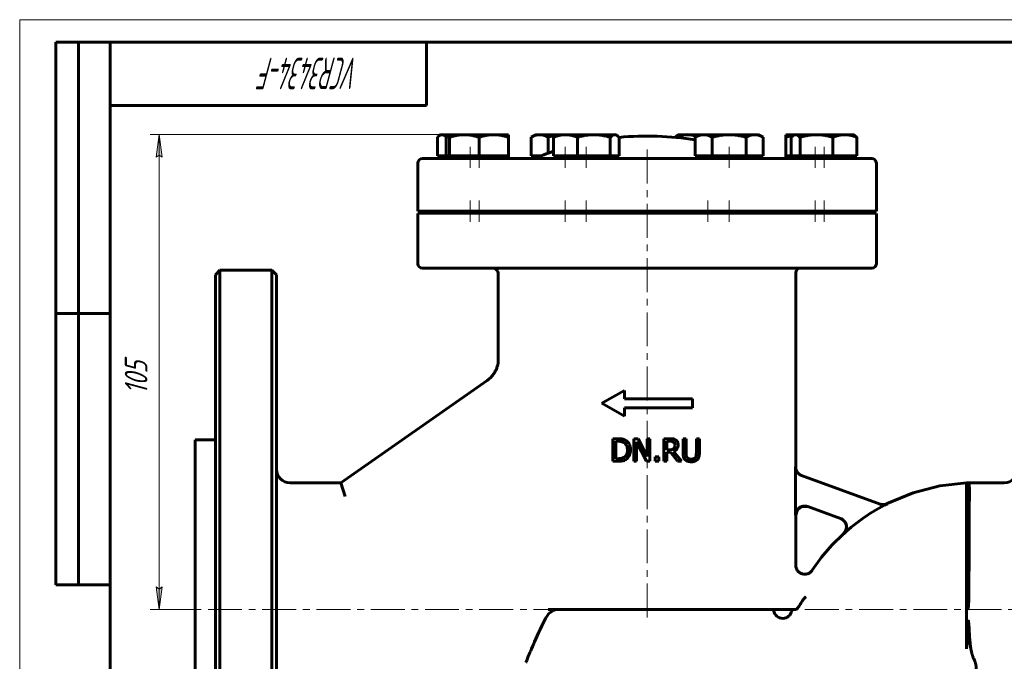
# Model space of a CAD drawing. Header units: millimetres. Extents: x 0 to 420, y 0 to 297.
# Tile 2 of 3: x 0 to 218, y 155 to 297. Entities that reach past the tile are written whole.
import ezdxf

# ---------------------------------------------------------------- set-up
doc = ezdxf.new("R2010")
doc.units = ezdxf.units.MM
for name, pattern in [('K5LT_AXLED', [12, 7.5, -1.5, 1.5, -1.5]), ('K5LT_BASIC', [0]), ('K5LT_THIN', [0])]:
    doc.linetypes.add(name, pattern=pattern)
doc.layers.add('Системный слой', color=7, linetype='Continuous')
doc.layers.add('Системный слой (1)', color=7, linetype='Continuous', true_color=0x6c6c6c)
doc.styles.add('KDIMTEXTSTYLE', font='GOST_AU.SHX', dxfattribs={"width": 0.96, "oblique": 15, "height": 5})
doc.styles.add('KTEXTSTYLE', font='GOST_AU.SHX', dxfattribs={"width": 0.56, "height": 5})
doc.dimstyles.new('KDIMSTYLE (1.00)', dxfattribs={"dimtxt": 5, "dimasz": 1, "dimexe": 2, "dimexo": 0, "dimgap": 1, "dimtad": 1, "dimtxsty": 'KDIMTEXTSTYLE', "dimsah": 1, "dimcen": 0, "dimdle": 1, "dimadec": 0, "dimazin": 0, "dimtfac": 0.667, "dimtmove": 0, "dimatfit": 3, "dimfxl": 1, "dimtvp": 1, "dimtolj": 1, "dimtzin": 0, "dimarcsym": 0})

# ---------------------------------------------------------------- blocks, each defined once
blk = doc.blocks.new('U17')
at = {"layer": 'Системный слой (1)', "color": 143, "linetype": 'K5LT_BASIC', "lineweight": 60, "true_color": 0x33acca}
for p, q in [((172.03, 188.6), (171.64, 187.41)), ((173.07, 189.32), (172.03, 188.6)), ((174.32, 189.29), (173.07, 189.32))]:
    blk.add_line(p, q, dxfattribs=at)
blk = doc.blocks.new('U18')
at = {"layer": 'Системный слой (1)', "color": 143, "linetype": 'K5LT_BASIC', "lineweight": 60, "true_color": 0x33acca}
for p, q in [((203.52, 193.87), (197.61, 192.36)), ((209.39, 194.53), (203.52, 193.87)), ((197.61, 192.36), (191.85, 189.97)), ((182.2, 183.31), (179.66, 180.79)), ((179.66, 180.79), (177.36, 178.09)), ((177.36, 178.09), (175.31, 175.24)), ((170.74, 166.12), (170.66, 165.9)), ((170.82, 166.34), (170.74, 166.12)), ((170.9, 166.57), (170.82, 166.34))]:
    blk.add_line(p, q, dxfattribs=at)
blk = doc.blocks.new('U19')
at = {"layer": 'Системный слой (1)', "color": 143, "linetype": 'K5LT_BASIC', "lineweight": 60, "true_color": 0x33acca}
for q in [(169.09, 166.57), (171.69, 166.57)]:
    blk.add_line((171.69, 166.57), q, dxfattribs=at)
blk = doc.blocks.new('U21')
at = {"layer": 'Системный слой (1)', "color": 143, "linetype": 'K5LT_BASIC', "lineweight": 60, "true_color": 0x33acca}
for p, q in [((171.64, 198.05), (171.64, 241.02)), ((171.64, 176.34), (171.64, 187.41))]:
    blk.add_line(p, q, dxfattribs=at)
blk = doc.blocks.new('U22')
at = {"layer": 'Системный слой (1)', "color": 143, "linetype": 'K5LT_BASIC', "lineweight": 60, "true_color": 0x33acca}
for p, q in [((104.8, 242.02), (104.8, 242.02)), ((104.8, 242.02), (104.8, 242.02)), ((104.8, 242.02), (104.8, 242.02)), ((104.8, 242.02), (104.8, 242.02)), ((104.8, 242.02), (104.8, 242.02)), ((104.8, 242.02), (104.8, 242.02)), ((104.8, 242.02), (104.81, 242.02)), ((104.81, 242.02), (104.82, 242.01)), ((104.82, 242.01), (104.83, 242.01)), ((104.83, 242.01), (104.87, 242.01)), ((104.87, 242.01), (104.94, 242)), ((104.94, 242), (105.08, 241.97)), ((105.08, 241.97), (105.34, 241.85)), ((105.34, 241.85), (105.69, 241.47)), ((105.69, 241.47), (105.8, 241.02))]:
    blk.add_line(p, q, dxfattribs=at)
blk = doc.blocks.new('U23')
at = {"layer": 'Системный слой (1)', "color": 143, "linetype": 'K5LT_BASIC', "lineweight": 60, "true_color": 0x33acca}
for p, q in [((88.08, 254.17), (167.21, 254.17)), ((167.21, 254.17), (189.47, 254.17))]:
    blk.add_line(p, q, dxfattribs=at)
blk = doc.blocks.new('U24')
at = {"layer": 'Системный слой (1)', "color": 143, "linetype": 'K5LT_BASIC', "lineweight": 60, "true_color": 0x33acca}
for start, end in [(80.5732, 95.4825), (108.579, 112.6199), (67.3801, 67.7123)]:
    blk.add_arc((138.78, 206.27), 65, start, end, dxfattribs=at)
blk = doc.blocks.new('U25')
at = {"layer": 'Системный слой (1)', "color": 143, "linetype": 'K5LT_BASIC', "lineweight": 60, "true_color": 0x33acca}
for p, q in [((94.59, 271.06), (94.34, 270.98)), ((94.84, 271.13), (94.59, 271.06)), ((95.09, 271.19), (94.84, 271.13))]:
    blk.add_line(p, q, dxfattribs=at)
blk = doc.blocks.new('U26')
at = {"layer": 'Системный слой (1)', "color": 143, "linetype": 'K5LT_BASIC', "lineweight": 60, "true_color": 0x33acca}
for p, q in [((96.41, 254.27), (97.36, 254.27)), ((97.36, 254.27), (98.36, 254.27))]:
    blk.add_line(p, q, dxfattribs=at)
blk = doc.blocks.new('U27')
at = {"layer": 'Системный слой (1)', "color": 143, "linetype": 'K5LT_BASIC', "lineweight": 60, "true_color": 0x33acca}
for p, q in [((170.84, 271.17), (170.66, 270.98)), ((171.01, 271.32), (170.84, 271.17)), ((171.18, 271.43), (171.01, 271.32)), ((171.33, 271.51), (171.18, 271.43)), ((171.48, 271.55), (171.33, 271.51)), ((171.63, 271.57), (171.48, 271.55))]:
    blk.add_line(p, q, dxfattribs=at)
blk = doc.blocks.new('U28')
at = {"layer": 'Системный слой (1)', "color": 143, "linetype": 'K5LT_BASIC', "lineweight": 60, "true_color": 0x33acca}
for p, q in [((122.08, 254.27), (127.6, 254.27)), ((127.6, 254.27), (128.55, 254.27))]:
    blk.add_line(p, q, dxfattribs=at)
blk = doc.blocks.new('U29')
at = {"layer": 'Системный слой (1)', "color": 143, "linetype": 'K5LT_BASIC', "lineweight": 60, "true_color": 0x33acca}
for p, q in [((117.43, 271.14), (116.87, 270.98)), ((117.97, 271.26), (117.43, 271.14)), ((118.48, 271.37), (117.97, 271.26))]:
    blk.add_line(p, q, dxfattribs=at)
blk = doc.blocks.new('U30')
at = {"layer": 'Системный слой (1)', "color": 143, "linetype": 'K5LT_BASIC', "lineweight": 60, "true_color": 0x33acca}
for p, q in [((92.58, 271.17), (92.4, 270.98)), ((92.75, 271.32), (92.58, 271.17)), ((92.92, 271.43), (92.75, 271.32)), ((93.07, 271.51), (92.92, 271.43)), ((93.22, 271.55), (93.07, 271.51)), ((93.37, 271.57), (93.22, 271.55))]:
    blk.add_line(p, q, dxfattribs=at)
blk = doc.blocks.new('U31')
at = {"layer": 'Системный слой (1)', "color": 143, "linetype": 'K5LT_BASIC', "lineweight": 60, "true_color": 0x33acca}
for p, q in [((148.33, 271.52), (147.64, 271.57)), ((149.03, 271.4), (148.33, 271.52)), ((149.77, 271.18), (149.03, 271.4))]:
    blk.add_line(p, q, dxfattribs=at)
blk = doc.blocks.new('U32')
at = {"layer": 'Системный слой (1)', "color": 143, "linetype": 'K5LT_BASIC', "lineweight": 60, "true_color": 0x33acca}
for p, q in [((131.75, 271.55), (131.6, 271.57)), ((131.89, 271.51), (131.75, 271.55)), ((132.05, 271.43), (131.89, 271.51)), ((132.21, 271.32), (132.05, 271.43)), ((132.39, 271.17), (132.21, 271.32)), ((132.57, 270.98), (132.39, 271.17))]:
    blk.add_line(p, q, dxfattribs=at)
blk = doc.blocks.new('U33')
at = {"layer": 'Системный слой (1)', "color": 143, "linetype": 'K5LT_BASIC', "lineweight": 60, "true_color": 0x33acca}
for p, q in [((56.78, 166.57), (56.78, 240.57)), ((56.78, 92.57), (56.78, 166.57))]:
    blk.add_line(p, q, dxfattribs=at)
blk = doc.blocks.new('U34')
at = {"layer": 'Системный слой (1)', "color": 143, "linetype": 'K5LT_BASIC', "lineweight": 60, "true_color": 0x33acca}
for p, q in [((170.06, 271.17), (169.46, 270.98)), ((170.62, 271.31), (170.06, 271.17)), ((171.17, 271.43), (170.62, 271.31))]:
    blk.add_line(p, q, dxfattribs=at)
blk = doc.blocks.new('U35')
at = {"layer": 'Системный слой (1)', "color": 143, "linetype": 'K5LT_BASIC', "lineweight": 60, "true_color": 0x33acca}
for p, q in [((98.36, 254.27), (101.59, 254.27)), ((101.59, 254.27), (104.82, 254.27))]:
    blk.add_line(p, q, dxfattribs=at)
blk = doc.blocks.new('D9')
at = {"layer": 'Системный слой (1)'}
for points in [[(31.5, 266.57), (30.84, 271.57), (30.18, 266.57), (30.84, 267.07)], [(30.84, 166.57), (31.5, 171.57), (30.84, 171.07), (30.18, 171.57)]]:
    blk.add_hatch(color=7, dxfattribs=at).paths.add_polyline_path(points)
at = {"layer": 'Системный слой (1)', "color": 7, "linetype": 'K5LT_THIN', "lineweight": 18, "true_color": 0xffffff}
for p, q in [((101.59, 271.57), (28.84, 271.57)), ((30.18, 266.57), (30.84, 271.57)), ((30.84, 271.57), (31.5, 266.57)), ((30.84, 267.07), (30.18, 266.57)), ((31.5, 266.57), (30.84, 267.07)), ((30.84, 166.57), (30.18, 171.57)), ((30.18, 171.57), (30.84, 171.07)), ((30.84, 171.07), (31.5, 171.57)), ((31.5, 171.57), (30.84, 166.57)), ((38.78, 166.57), (28.84, 166.57))]:
    blk.add_line(p, q, dxfattribs=at)
blk.add_wipeout([(29.84, 214.12), (22.46, 214.12), (22.46, 223.61), (29.84, 223.61)]).dxf.layer = 'Системный слой (1)'
blk.add_line((30.84, 166.57), (30.84, 271.57), dxfattribs=at)
at = {"layer": 'Системный слой (1)', "color": 7, "insert": (23.25, 214.12), "char_height": 5, "attachment_point": 1, "rotation": 90, "style": 'KTEXTSTYLE'}
blk.add_mtext('\\H5.0;\\W1.000;\\Q15;\\Q15;\\W0.960;105', dxfattribs=at)
blk = doc.blocks.new('KDIMARROW_01')
at = {"layer": 'Системный слой'}
blk.add_hatch(color=0, dxfattribs=at).paths.add_polyline_path([(-5, -0.66), (0, 0), (-5, 0.66), (-4.5, 0)])
at = {"layer": 'Системный слой', "color": 0, "linetype": 'K5LT_THIN', "lineweight": 18}
for p, q in [((-4.5, 0), (-5, 0.66)), ((-5, 0.66), (0, 0)), ((0, 0), (-5, -0.66)), ((-5, -0.66), (-4.5, 0))]:
    blk.add_line(p, q, dxfattribs=at)
at = {"layer": 'Системный слой (1)', "color": 0, "linetype": 'K5LT_THIN', "lineweight": 18}
blk.add_line((324.55, 166.57), (323.55, 166.57), dxfattribs=at)
blk = doc.blocks.new('U37')
at = {"color": 7, "linetype": 'K5LT_THIN', "lineweight": 18, "true_color": 0xffffff}
for p, q in [((0, 0), (0, 297)), ((0, 297), (420, 297))]:
    blk.add_line(p, q, dxfattribs=at)
at = {"color": 143, "linetype": 'K5LT_BASIC', "lineweight": 60, "true_color": 0x33acca}
for p, q in [((8, 172), (8, 292)), ((20, 292), (8, 292)), ((13, 172), (13, 292)), ((20, 5), (20, 292)), ((20, 292), (415, 292)), ((90, 292), (90, 278)), ((90, 278), (20, 278)), ((20, 232), (8, 232)), ((20, 172), (8, 172))]:
    blk.add_line(p, q, dxfattribs=at)
at = {"color": 7, "insert": (75.17, 281.64), "char_height": 7, "attachment_point": 1, "rotation": 180, "style": 'KTEXTSTYLE'}
blk.add_mtext('\\H5.0;\\W1.000;\\Q15;\\Q15;\\W0.560;\\H7.00;VCR3434-F', dxfattribs=at)

msp = doc.modelspace()

# ---------------------------------------------------------------- linework, layer by layer
at = {"layer": 'Системный слой (1)', "color": 143, "linetype": 'K5LT_BASIC', "lineweight": 60, "true_color": 0x33acca}
for p, q in [((92.397, 266.865), (92.397, 270.985)), ((93.147, 271.565), (92.917, 271.433)), ((93.147, 271.565), (93.368, 271.565)), ((93.368, 271.565), (95.09, 271.565)), ((94.339, 266.865), (94.339, 270.985)), ((95.09, 270.985), (95.09, 271.565)), ((95.09, 271.565), (98.34, 271.565)), ((95.09, 266.865), (95.09, 270.985)), ((98.34, 271.565), (104.84, 271.565)), ((101.59, 266.865), (101.59, 270.985)), ((104.84, 271.565), (108.09, 271.565)), ((108.09, 271.565), (108.09, 270.985)), ((108.09, 266.865), (108.09, 270.985)), ((114.125, 271.565), (113.12, 270.985)), ((113.12, 266.865), (113.12, 270.985)), ((114.125, 271.565), (114.996, 271.565)), ((114.996, 271.565), (118.817, 271.565)), ((116.872, 267.463), (116.872, 270.985)), ((118.067, 266.865), (118.067, 270.985)), ((118.817, 271.565), (118.588, 271.433)), ((118.817, 271.565), (120.721, 271.565)), ((120.721, 271.565), (126.999, 271.565)), ((123.374, 266.865), (123.374, 270.985)), ((126.999, 271.565), (131.596, 271.565)), ((130.624, 266.865), (130.624, 270.985)), ((131.596, 271.565), (131.817, 271.565)), ((131.817, 271.565), (132.046, 271.433)), ((132.567, 266.865), (132.567, 270.985)), ((144.987, 270.968), (144.987, 270.985)), ((145.737, 271.565), (145.508, 271.433)), ((145.737, 271.565), (147.641, 271.565)), ((147.641, 271.565), (150.429, 271.565)), ((150.429, 271.565), (149.423, 270.985)), ((149.423, 266.865), (149.423, 270.985)), ((150.429, 271.565), (151.3, 271.565)), ((151.3, 271.565), (156.929, 271.565)), ((153.176, 266.865), (153.176, 270.985)), ((156.929, 271.565), (162.558, 271.565)), ((160.682, 266.865), (160.682, 270.985)), ((162.558, 271.565), (163.429, 271.565)), ((163.429, 271.565), (164.434, 270.985)), ((164.434, 266.865), (164.434, 270.985)), ((169.464, 271.565), (171.407, 271.565)), ((169.464, 270.985), (169.464, 271.565)), ((169.464, 266.865), (169.464, 270.985)), ((170.658, 266.865), (170.658, 270.985)), ((171.407, 271.565), (171.178, 271.433)), ((171.407, 271.565), (171.629, 271.565)), ((171.629, 271.565), (176.225, 271.565)), ((172.6, 266.865), (172.6, 270.985)), ((176.225, 271.565), (182.504, 271.565)), ((179.85, 266.865), (179.85, 270.985)), ((182.504, 271.565), (184.407, 271.565)), ((184.407, 271.565), (184.637, 271.433)), ((185.157, 266.865), (185.157, 270.985)), ((188.473, 266.265), (89.081, 266.265)), ((93.368, 266.865), (92.397, 266.865)), ((93.147, 266.865), (93.147, 266.265)), ((94.339, 266.865), (93.368, 266.865)), ((95.09, 266.865), (94.339, 266.865)), ((98.34, 266.865), (95.09, 266.865)), ((95.09, 266.865), (95.09, 266.265)), ((101.59, 266.865), (98.34, 266.865)), ((104.84, 266.865), (101.59, 266.865)), ((108.09, 266.865), (104.84, 266.865)), ((108.09, 266.865), (108.09, 266.265)), ((114.996, 266.865), (113.12, 266.865)), ((114.125, 266.865), (114.125, 266.409)), ((115.269, 266.865), (114.996, 266.865)), ((120.721, 266.865), (118.067, 266.865)), ((118.817, 266.865), (118.817, 266.265)), ((123.374, 266.865), (120.721, 266.865)), ((126.999, 266.865), (123.374, 266.865)), ((130.624, 266.865), (126.999, 266.865)), ((131.596, 266.865), (130.624, 266.865)), ((132.567, 266.865), (131.596, 266.865)), ((131.817, 266.865), (131.817, 266.265)), ((151.3, 266.865), (149.423, 266.865)), ((150.429, 266.865), (150.429, 266.265)), ((153.176, 266.865), (151.3, 266.865)), ((156.929, 266.865), (153.176, 266.865)), ((160.682, 266.865), (156.929, 266.865)), ((162.558, 266.865), (160.682, 266.865)), ((164.434, 266.865), (162.558, 266.865)), ((163.429, 266.865), (163.429, 266.265)), ((170.658, 266.865), (169.464, 266.865)), ((169.464, 266.865), (169.464, 266.265)), ((171.629, 266.865), (170.658, 266.865)), ((171.407, 266.865), (171.407, 266.265)), ((172.6, 266.865), (171.629, 266.865)), ((176.225, 266.865), (172.6, 266.865)), ((179.85, 266.865), (176.225, 266.865)), ((182.504, 266.865), (179.85, 266.865)), ((185.157, 266.865), (182.504, 266.865)), ((184.407, 266.865), (184.407, 266.265)), ((88.081, 254.665), (88.081, 265.265)), ((189.473, 254.665), (189.473, 265.265)), ((88.081, 254.665), (189.473, 254.665)), ((88.081, 243.015), (88.081, 254.165)), ((96.413, 254.265), (96.013, 254.665)), ((98.357, 254.265), (97.957, 254.665)), ((104.823, 254.265), (105.223, 254.665)), ((117.392, 254.265), (116.992, 254.665)), ((117.392, 254.265), (122.084, 254.265)), ((122.084, 254.265), (121.684, 254.665)), ((128.55, 254.265), (128.95, 254.665)), ((131.277, 254.165), (131.277, 254.665)), ((146.277, 254.165), (146.277, 254.665)), ((149.004, 254.265), (148.604, 254.665)), ((149.004, 254.265), (153.696, 254.265)), ((153.696, 254.265), (153.296, 254.665)), ((153.696, 254.265), (160.162, 254.265)), ((160.162, 254.265), (160.562, 254.665)), ((172.731, 254.265), (172.331, 254.665)), ((172.731, 254.265), (174.674, 254.265)), ((174.674, 254.265), (174.274, 254.665)), ((174.674, 254.265), (181.141, 254.265)), ((181.141, 254.265), (181.541, 254.665)), ((189.473, 243.015), (189.473, 254.165)), ((89.081, 242.015), (188.473, 242.015)), ((44.277, 241.565), (43.277, 240.565)), ((43.277, 92.565), (43.277, 240.565)), ((55.777, 241.565), (44.277, 241.565)), ((44.277, 91.565), (44.277, 241.565)), ((56.777, 240.565), (55.777, 241.565)), ((55.777, 241.565), (55.777, 166.565)), ((105.798, 241.015), (105.798, 221.015)), ((105.775, 220.799), (105.775, 220.799)), ((71.06, 194.565), (103.363, 217.184)), ((103.364, 217.183), (103.364, 217.183)), ((128.777, 212.141), (133.777, 214.976)), ((133.777, 213.141), (133.777, 214.976)), ((128.777, 212.141), (133.777, 209.306)), ((133.777, 213.141), (148.777, 213.141)), ((148.777, 211.141), (148.777, 213.141)), ((133.777, 209.306), (133.777, 211.141)), ((133.777, 211.141), (148.777, 211.141)), ((43.277, 204.065), (38.777, 204.065)), ((38.777, 204.065), (38.777, 129.065)), ((131.168, 204.324), (131.168, 199.324)), ((132.307, 204.324), (131.168, 204.324)), ((131.833, 203.748), (132.339, 203.748)), ((131.833, 199.899), (131.833, 203.748)), ((136.776, 204.324), (135.832, 204.324)), ((135.832, 204.324), (135.832, 199.324)), ((136.452, 199.324), (136.452, 203.635)), ((136.452, 203.635), (138.664, 199.324)), ((138.79, 200.365), (136.776, 204.324)), ((139.41, 204.324), (138.79, 204.324)), ((138.79, 204.324), (138.79, 200.365)), ((139.41, 199.324), (139.41, 204.324)), ((143.794, 204.324), (142.506, 204.324)), ((142.506, 204.324), (142.506, 199.324)), ((143.17, 201.868), (143.17, 203.748)), ((143.17, 203.748), (143.831, 203.748)), ((147.376, 204.324), (146.711, 204.324)), ((146.711, 204.324), (146.711, 201.204)), ((147.376, 201.204), (147.376, 204.324)), ((149.665, 204.324), (149.665, 201.188)), ((150.33, 204.324), (149.665, 204.324)), ((150.33, 201.204), (150.33, 204.324)), ((143.754, 201.868), (143.17, 201.868)), ((143.17, 199.324), (143.17, 201.313)), ((143.17, 201.313), (143.932, 201.313)), ((143.932, 201.313), (145.512, 199.324)), ((146.375, 199.324), (144.596, 201.5)), ((131.168, 199.324), (132.319, 199.324)), ((132.339, 199.899), (131.833, 199.899)), ((135.832, 199.324), (136.452, 199.324)), ((138.664, 199.324), (139.41, 199.324)), ((141.355, 200.28), (140.553, 200.28)), ((140.553, 200.28), (140.553, 199.324)), ((140.553, 199.324), (141.355, 199.324)), ((141.355, 199.324), (141.355, 200.28)), ((142.506, 199.324), (143.17, 199.324)), ((145.512, 199.324), (146.375, 199.324)), ((171.604, 187.425), (171.604, 198.066)), ((190.317, 189.854), (172.922, 196.185)), ((59.777, 194.565), (71.06, 194.565)), ((72.006, 191.565), (71.06, 194.565)), ((209.389, 194.55), (217.777, 194.55)), ((209.389, 194.55), (209.389, 166.55)), ((210.05, 194.55), (210.049, 194.328)), ((174.29, 189.302), (181.574, 186.652)), ((55.777, 166.565), (55.777, 91.565)), ((116.882, 166.565), (168.041, 166.565)), ((168.041, 166.565), (171.687, 166.565)), ((168.374, 166.565), (168.041, 166.565)), ((209.389, 157.872), (209.389, 166.55)), ((209.606, 159.624), (209.587, 159.421)), ((209.4, 157.933), (209.416, 158.034)), ((209.429, 158.118), (209.416, 158.034))]:
    msp.add_line(p, q, dxfattribs=at)
at = {"layer": 'Системный слой (1)', "color": 30, "linetype": 'K5LT_AXLED', "lineweight": 18, "true_color": 0xff8000}
for p, q in [((99.647, 264.265), (99.647, 268.865)), ((101.59, 264.265), (101.59, 268.865)), ((120.625, 264.265), (120.625, 268.865)), ((125.317, 264.265), (125.317, 268.865)), ((138.777, 268.265), (138.777, 164.565)), ((156.929, 264.265), (156.929, 268.865)), ((175.964, 264.265), (175.964, 268.865)), ((177.907, 264.265), (177.907, 268.865)), ((99.647, 252.265), (99.647, 257.032)), ((101.59, 252.265), (101.59, 257.032)), ((120.625, 252.265), (120.625, 257.032)), ((125.317, 252.265), (125.317, 257.032)), ((152.237, 252.265), (152.237, 257.032)), ((156.929, 252.265), (156.929, 257.032)), ((175.964, 252.265), (175.964, 257.032)), ((177.907, 252.265), (177.907, 257.032)), ((229.161, 166.565), (36.777, 166.565))]:
    msp.add_line(p, q, dxfattribs=at)
at = {"layer": 'Системный слой (1)', "color": 143, "linetype": 'K5LT_BASIC', "lineweight": 60, "true_color": 0x33acca}
for centre, radius, start, end in [((89.081, 265.265), 1, 90, 180), ((188.473, 265.265), 1, 0, 90), ((89.081, 243.015), 1, 180, 270), ((172.639, 241.015), 1, 90, 180), ((188.473, 243.015), 1, 270, 0), ((59.777, 197.565), 3, 180, 270), ((217.777, 197.55), 3, 270, 0), ((211.203, 151.565), 42.96, 116.69277, 132.38843), ((168.777, 166.565), 2, 180, 340.52878)]:
    msp.add_arc(centre, radius, start, end, dxfattribs=at)
for points, weights in [([(94.339, 270.985), (93.819, 271.565), (93.368, 271.565)], [1, 1.0379548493, 1]), ([(98.34, 271.565), (96.832, 271.565), (95.09, 270.985)], [1, 1.0379548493, 1]), ([(101.59, 270.985), (99.848, 271.565), (98.34, 271.565)], [1, 1.0379548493, 1]), ([(104.84, 271.565), (103.332, 271.565), (101.59, 270.985)], [1, 1.0379548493, 1]), ([(108.09, 270.985), (106.348, 271.565), (104.84, 271.565)], [1, 1.0379548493, 1]), ([(114.996, 271.565), (114.125, 271.565), (113.12, 270.985)], [1, 1.0379548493, 1]), ([(116.872, 270.985), (115.867, 271.565), (114.996, 271.565)], [1, 1.0379548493, 1]), ([(120.721, 271.565), (119.489, 271.565), (118.067, 270.985)], [1, 1.0379548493, 1]), ([(118.067, 270.985), (118.342, 271.291), (118.588, 271.433)], [1, 1.01965971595, 1.01895289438]), ([(123.374, 270.985), (121.952, 271.565), (120.721, 271.565)], [1, 1.0379548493, 1]), ([(126.999, 271.565), (125.317, 271.565), (123.374, 270.985)], [1, 1.0379548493, 1]), ([(130.624, 270.985), (128.682, 271.565), (126.999, 271.565)], [1, 1.0379548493, 1]), ([(131.596, 271.565), (131.145, 271.565), (130.624, 270.985)], [1, 1.0379548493, 1]), ([(147.641, 271.565), (146.409, 271.565), (144.987, 270.985)], [1, 1.0379548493, 1]), ([(144.987, 270.985), (145.262, 271.291), (145.508, 271.433)], [1, 1.01965971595, 1.01895289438]), ([(151.3, 271.565), (150.429, 271.565), (149.423, 270.985)], [1, 1.0379548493, 1]), ([(153.176, 270.985), (152.17, 271.565), (151.3, 271.565)], [1, 1.0379548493, 1]), ([(156.929, 271.565), (155.187, 271.565), (153.176, 270.985)], [1, 1.0379548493, 1]), ([(160.682, 270.985), (158.67, 271.565), (156.929, 271.565)], [1, 1.0379548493, 1]), ([(162.558, 271.565), (161.687, 271.565), (160.682, 270.985)], [1, 1.0379548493, 1]), ([(164.434, 270.985), (163.429, 271.565), (162.558, 271.565)], [1, 1.0379548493, 1]), ([(172.6, 270.985), (172.08, 271.565), (171.629, 271.565)], [1, 1.0379548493, 1]), ([(176.225, 271.565), (174.543, 271.565), (172.6, 270.985)], [1, 1.0379548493, 1]), ([(179.85, 270.985), (177.907, 271.565), (176.225, 271.565)], [1, 1.0379548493, 1]), ([(182.504, 271.565), (181.272, 271.565), (179.85, 270.985)], [1, 1.0379548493, 1]), ([(185.157, 270.985), (183.735, 271.565), (182.504, 271.565)], [1, 1.0379548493, 1]), ([(184.637, 271.433), (184.883, 271.291), (185.157, 270.985)], [1.01895293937, 1.01965908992, 1])]:
    msp.add_rational_spline(points, weights, degree=2, dxfattribs=at)
for points, knots in [([(103.358, 217.18), (103.359, 217.18), (103.36, 217.181), (103.362, 217.182), (103.363, 217.183), (103.367, 217.186), (103.369, 217.187), (103.376, 217.192), (103.381, 217.195), (103.394, 217.205), (103.403, 217.211), (103.429, 217.23), (103.446, 217.243), (103.497, 217.28), (103.531, 217.305), (103.629, 217.38), (103.693, 217.432), (103.88, 217.588), (104, 217.696), (104.303, 217.994), (104.479, 218.191), (104.805, 218.608), (104.956, 218.829), (105.216, 219.271), (105.328, 219.491), (105.527, 219.952), (105.613, 220.192), (105.711, 220.532), (105.735, 220.628), (105.758, 220.725)], [0, 0, 0, 0, 0.0099016, 0.0099016, 0.0257442, 0.0257442, 0.055449, 0.055449, 0.1128783, 0.1128783, 0.2257567, 0.2257567, 0.449533, 0.449533, 0.8852038, 0.8852038, 1.7407029, 1.7407029, 3.4200159, 3.4200159, 6.1690701, 6.1690701, 8.9383058, 8.9383058, 11.5115823, 11.5115823, 14.1654083, 14.1654083, 15.1972588, 15.1972588, 15.1972588, 15.1972588]), ([(105.798, 221.015), (105.798, 221.015), (105.798, 221.015), (105.798, 221.014), (105.798, 221.014), (105.798, 221.013), (105.798, 221.013), (105.798, 221.011), (105.798, 221.01), (105.798, 221.007), (105.798, 221.005), (105.798, 220.999), (105.798, 220.995), (105.797, 220.984), (105.797, 220.976), (105.796, 220.956), (105.796, 220.942), (105.793, 220.914), (105.792, 220.9), (105.788, 220.871), (105.786, 220.857), (105.781, 220.828), (105.778, 220.814), (105.775, 220.799)], [0, 0, 0, 0, 0.0388699, 0.0388699, 0.103653, 0.103653, 0.2202625, 0.2202625, 0.4405251, 0.4405251, 0.8680935, 0.8680935, 1.6713974, 1.6713974, 3.1743393, 3.1743393, 5.9728923, 5.9728923, 8.9728923, 8.9728923, 11.9728923, 11.9728923, 15, 15, 15, 15]), ([(134.098, 203.927), (133.945, 204.027), (133.777, 204.103), (133.57, 204.173), (133.535, 204.184), (133.474, 204.202), (133.445, 204.21), (133.379, 204.227), (133.341, 204.236), (133.255, 204.254), (133.206, 204.263), (133.096, 204.28), (133.034, 204.287), (132.895, 204.302), (132.817, 204.308), (132.691, 204.315), (132.649, 204.317), (132.507, 204.322), (132.406, 204.324), (132.307, 204.324)], [-0.35731029, -0.35731029, -0.35731029, -0.35731029, -0.20563619, -0.20563619, -0.17572873, -0.17572873, -0.15217033, -0.15217033, -0.12656371, -0.12656371, -0.09985094, -0.09985094, -0.07238988, -0.07238988, -0.04356385, -0.04356385, -0.03036038, -0.03036038, 0, 0, 0, 0]), ([(132.339, 203.748), (132.413, 203.748), (132.482, 203.747), (132.622, 203.741), (132.691, 203.736), (132.817, 203.725), (132.874, 203.717), (132.958, 203.704), (132.99, 203.699), (133.044, 203.688), (133.067, 203.683), (133.088, 203.678), (133.09, 203.678), (133.092, 203.677), (133.293, 203.63), (133.483, 203.553), (133.66, 203.449)], [-0.10038442, -0.10038442, -0.10038442, -0.10038442, -0.09345089, -0.09345089, -0.08490457, -0.08490457, -0.07589571, -0.07589571, -0.06933894, -0.06933894, -0.0632577, -0.0632577, -0.06278218, -0.06278218, -0.06240428, 0, 0, 0, 0]), ([(133.66, 203.449), (133.796, 203.365), (133.916, 203.263), (134.123, 203.016), (134.204, 202.876), (134.378, 202.443), (134.418, 202.132), (134.418, 201.828)], [-0.18799034, -0.18799034, -0.18799034, -0.18799034, -0.13994119, -0.13994119, -0.09122063, -0.09122063, 0, 0, 0, 0]), ([(135.111, 201.82), (135.111, 202.055), (135.09, 202.293), (134.978, 202.801), (134.889, 202.995), (134.693, 203.37), (134.52, 203.589), (134.238, 203.828), (134.169, 203.879), (134.098, 203.927)], [-0.18749283, -0.18749283, -0.18749283, -0.18749283, -0.1530648, -0.1530648, -0.11140223, -0.11140223, -0.02592242, -0.02592242, 0, 0, 0, 0]), ([(145.066, 204.06), (144.916, 204.158), (144.753, 204.228), (144.421, 204.298), (144.201, 204.316), (143.918, 204.323), (143.856, 204.324), (143.794, 204.324)], [-0.16107515, -0.16107515, -0.16107515, -0.16107515, -0.08600129, -0.08600129, -0.01876377, -0.01876377, 0, 0, 0, 0]), ([(143.831, 203.748), (143.893, 203.748), (143.949, 203.747), (144.07, 203.741), (144.128, 203.735), (144.205, 203.725), (144.231, 203.722), (144.268, 203.715), (144.282, 203.712), (144.303, 203.708), (144.312, 203.706), (144.428, 203.68), (144.531, 203.64), (144.625, 203.578)], [-0.058449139, -0.058449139, -0.058449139, -0.058449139, -0.052602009, -0.052602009, -0.044422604, -0.044422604, -0.039599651, -0.039599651, -0.036243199, -0.036243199, -0.033874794, -0.033874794, 0, 0, 0, 0]), ([(144.596, 201.5), (144.793, 201.573), (144.976, 201.675), (145.214, 201.882), (145.346, 202.01), (145.544, 202.363), (145.597, 202.543), (145.629, 202.81), (145.634, 202.888), (145.634, 202.966)], [-0.27524413, -0.27524413, -0.27524413, -0.27524413, -0.14548321, -0.14548321, -0.08052235, -0.08052235, -0.02348442, -0.02348442, 0, 0, 0, 0]), ([(144.625, 203.578), (144.682, 203.54), (144.733, 203.495), (144.793, 203.42), (144.808, 203.399), (144.835, 203.358), (144.846, 203.337), (144.859, 203.311), (144.861, 203.306), (144.869, 203.29), (144.873, 203.28), (144.923, 203.157), (144.941, 203.036), (144.941, 202.914)], [-0.069835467, -0.069835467, -0.069835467, -0.069835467, -0.054039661, -0.054039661, -0.047837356, -0.047837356, -0.041555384, -0.041555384, -0.039877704, -0.039877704, -0.03656977, -0.03656977, 0, 0, 0, 0]), ([(144.941, 202.914), (144.941, 202.82), (144.934, 202.725), (144.906, 202.568), (144.89, 202.511), (144.864, 202.438), (144.856, 202.416), (144.801, 202.294), (144.738, 202.204), (144.657, 202.128)], [-0.077086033, -0.077086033, -0.077086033, -0.077086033, -0.055488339, -0.055488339, -0.040340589, -0.040340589, -0.033728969, -0.033728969, 0, 0, 0, 0]), ([(145.634, 202.966), (145.634, 203.084), (145.623, 203.204), (145.575, 203.421), (145.54, 203.519), (145.487, 203.615), (145.484, 203.62), (145.473, 203.64), (145.463, 203.657), (145.438, 203.697), (145.422, 203.72), (145.377, 203.781), (145.345, 203.821), (145.276, 203.894), (145.242, 203.926), (145.195, 203.966), (145.187, 203.973), (145.142, 204.009), (145.105, 204.035), (145.066, 204.06)], [-0.25522874, -0.25522874, -0.25522874, -0.25522874, -0.16403066, -0.16403066, -0.08308485, -0.08308485, -0.07914114, -0.07914114, -0.06696851, -0.06696851, -0.05331057, -0.05331057, -0.0330939, -0.0330939, -0.01737435, -0.01737435, -0.01397154, -0.01397154, 0, 0, 0, 0]), ([(134.418, 201.828), (134.418, 201.603), (134.399, 201.371), (134.309, 201.009), (134.247, 200.823), (134.018, 200.475), (133.882, 200.34), (133.721, 200.231)], [-0.22728069, -0.22728069, -0.22728069, -0.22728069, -0.1255262, -0.1255262, -0.05872609, -0.05872609, 0, 0, 0, 0]), ([(134.09, 199.725), (134.238, 199.823), (134.371, 199.939), (134.613, 200.211), (134.717, 200.364), (134.921, 200.747), (135.054, 201.069), (135.106, 201.618), (135.111, 201.719), (135.111, 201.82)], [-0.3645352, -0.3645352, -0.3645352, -0.3645352, -0.2669752, -0.2669752, -0.16535253, -0.16535253, -0.03026592, -0.03026592, 0, 0, 0, 0]), ([(144.657, 202.128), (144.605, 202.075), (144.546, 202.031), (144.388, 201.946), (144.304, 201.927), (144.103, 201.882), (143.925, 201.868), (143.754, 201.868)], [-0.070236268, -0.070236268, -0.070236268, -0.070236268, -0.06283046, -0.06283046, -0.052164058, -0.052164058, 0, 0, 0, 0]), ([(146.711, 201.204), (146.711, 200.726), (146.774, 200.447), (146.881, 200.103), (146.965, 199.942), (147.115, 199.758), (147.151, 199.718), (147.19, 199.68)], [-0.12451147, -0.12451147, -0.12451147, -0.12451147, -0.07226138, -0.07226138, -0.01634552, -0.01634552, 0, 0, 0, 0]), ([(147.591, 200.195), (147.515, 200.309), (147.463, 200.435), (147.401, 200.701), (147.384, 200.87), (147.377, 201.105), (147.376, 201.155), (147.376, 201.204)], [-0.12772928, -0.12772928, -0.12772928, -0.12772928, -0.07055644, -0.07055644, -0.01471511, -0.01471511, 0, 0, 0, 0]), ([(149.665, 201.188), (149.665, 201.019), (149.657, 200.836), (149.614, 200.573), (149.584, 200.432), (149.485, 200.25), (149.468, 200.222), (149.45, 200.195)], [-0.15428487, -0.15428487, -0.15428487, -0.15428487, -0.06304036, -0.06304036, -0.00993422, -0.00993422, 0, 0, 0, 0]), ([(149.852, 199.68), (149.93, 199.755), (149.999, 199.839), (150.117, 200.025), (150.164, 200.125), (150.238, 200.341), (150.306, 200.58), (150.328, 201.06), (150.33, 201.132), (150.33, 201.204)], [-0.37802373, -0.37802373, -0.37802373, -0.37802373, -0.26120598, -0.26120598, -0.14413441, -0.14413441, -0.02156434, -0.02156434, 0, 0, 0, 0]), ([(132.319, 199.324), (132.611, 199.324), (132.939, 199.338), (133.388, 199.415), (133.625, 199.47), (133.977, 199.656), (134.034, 199.69), (134.09, 199.725)], [-0.30093246, -0.30093246, -0.30093246, -0.30093246, -0.12036952, -0.12036952, -0.02000085, -0.02000085, 0, 0, 0, 0]), ([(133.721, 200.231), (133.631, 200.168), (133.535, 200.114), (133.292, 200.009), (133.172, 199.982), (132.864, 199.917), (132.594, 199.899), (132.339, 199.899)], [-0.10793792, -0.10793792, -0.10793792, -0.10793792, -0.09549812, -0.09549812, -0.0779742, -0.0779742, 0, 0, 0, 0]), ([(147.19, 199.68), (147.331, 199.539), (147.496, 199.434), (147.826, 199.301), (148.035, 199.242), (148.394, 199.22), (148.456, 199.218), (148.519, 199.218)], [-0.22884494, -0.22884494, -0.22884494, -0.22884494, -0.11281806, -0.11281806, -0.01946705, -0.01946705, 0, 0, 0, 0]), ([(148.519, 199.786), (148.406, 199.786), (148.29, 199.795), (148.141, 199.826), (148.103, 199.836), (148.028, 199.859), (147.991, 199.873), (147.938, 199.897), (147.92, 199.905), (147.808, 199.964), (147.724, 200.029), (147.631, 200.138), (147.61, 200.166), (147.591, 200.195)], [-0.1098239, -0.1098239, -0.1098239, -0.1098239, -0.07431187, -0.07431187, -0.06203129, -0.06203129, -0.04975072, -0.04975072, -0.04374044, -0.04374044, -0.01067006, -0.01067006, 0, 0, 0, 0]), ([(149.45, 200.195), (149.411, 200.134), (149.364, 200.081), (149.253, 199.985), (149.191, 199.945), (149.026, 199.864), (148.873, 199.807), (148.607, 199.787), (148.563, 199.786), (148.519, 199.786)], [-0.17597597, -0.17597597, -0.17597597, -0.17597597, -0.13091011, -0.13091011, -0.08394994, -0.08394994, -0.0138396, -0.0138396, 0, 0, 0, 0]), ([(148.519, 199.218), (148.748, 199.218), (148.991, 199.239), (149.456, 199.376), (149.627, 199.488), (149.782, 199.615), (149.818, 199.647), (149.852, 199.68)], [-0.10492699, -0.10492699, -0.10492699, -0.10492699, -0.06228674, -0.06228674, -0.01471822, -0.01471822, 0, 0, 0, 0]), ([(171.604, 198.066), (171.604, 197.993), (171.609, 197.919), (171.625, 197.772), (171.638, 197.699), (171.671, 197.553), (171.692, 197.481), (171.729, 197.376), (171.742, 197.342), (171.784, 197.238), (171.816, 197.171), (171.888, 197.04), (171.927, 196.976), (172.002, 196.869), (172.036, 196.824), (172.107, 196.739), (172.143, 196.7), (172.233, 196.608), (172.289, 196.558), (172.404, 196.465), (172.463, 196.422), (172.588, 196.342), (172.653, 196.305), (172.786, 196.24), (172.853, 196.211), (172.922, 196.185)], [0, 0, 0, 0, 0.02210491, 0.02210491, 0.04456705, 0.04456705, 0.0671105, 0.0671105, 0.07808447, 0.07808447, 0.10064107, 0.10064107, 0.12306236, 0.12306236, 0.14020036, 0.14020036, 0.15626201, 0.15626201, 0.17870317, 0.17870317, 0.2007137, 0.2007137, 0.22313172, 0.22313172, 0.24516792, 0.24516792, 0.24516792, 0.24516792]), ([(171.639, 198.053), (171.639, 197.588), (171.935, 196.777), (172.627, 196.293), (172.955, 196.174)], [0, 0, 0, 0, 0.5714271, 1, 1, 1, 1]), ([(210.035, 187.562), (210.033, 187.691), (210.028, 187.94), (210.022, 188.349), (210.019, 188.768), (210.019, 189.235), (210.024, 189.702), (210.033, 190.176), (210.044, 190.585), (210.052, 190.923), (210.056, 191.182), (210.057, 191.398), (210.054, 191.593), (210.05, 191.785), (210.046, 191.976), (210.043, 192.164), (210.043, 192.348), (210.044, 192.527), (210.045, 192.723), (210.047, 192.935), (210.048, 193.15), (210.047, 193.336), (210.045, 193.491), (210.042, 193.627), (210.04, 193.755), (210.038, 193.874), (210.037, 193.983), (210.038, 194.084), (210.042, 194.206), (210.046, 194.283), (210.049, 194.328)], [0, 0, 0, 0, 1.0548639, 2.1333413, 3.574143, 4.8335877, 6.488937, 8.0951544, 9.6334363, 10.8482605, 11.8460758, 12.6271852, 13.4184312, 14.2351312, 15.0671582, 15.9197528, 16.777578, 17.6533317, 18.5417896, 19.7583433, 21.0750447, 22.2433499, 23.1987307, 24.1564288, 25.1210272, 26.0902165, 27.0662824, 28.0446329, 29.0275221, 31, 31, 31, 31]), ([(190.317, 189.854), (190.387, 189.829), (190.457, 189.808), (190.601, 189.773), (190.674, 189.76), (190.823, 189.742), (190.898, 189.736), (191.01, 189.735), (191.048, 189.735), (191.161, 189.74), (191.235, 189.747), (191.376, 189.768), (191.442, 189.782), (191.579, 189.817), (191.65, 189.839), (191.783, 189.889), (191.845, 189.916), (191.906, 189.947)], [0, 0, 0, 0, 0.0221132, 0.0221132, 0.04460541, 0.04460541, 0.06723224, 0.06723224, 0.07849561, 0.07849561, 0.10105225, 0.10105225, 0.12121442, 0.12121442, 0.14351765, 0.14351765, 0.16391573, 0.16391573, 0.16391573, 0.16391573]), ([(174.29, 189.302), (174.221, 189.328), (174.151, 189.349), (174.008, 189.383), (173.934, 189.396), (173.786, 189.414), (173.711, 189.419), (173.599, 189.421), (173.561, 189.42), (173.449, 189.415), (173.374, 189.408), (173.225, 189.385), (173.152, 189.37), (173.009, 189.331), (172.939, 189.309), (172.837, 189.269), (172.803, 189.255), (172.744, 189.228), (172.718, 189.215), (172.627, 189.169), (172.563, 189.132), (172.436, 189.048), (172.373, 189), (172.257, 188.901), (172.203, 188.85), (172.148, 188.793), (172.145, 188.79), (172.091, 188.732), (172.043, 188.674), (171.963, 188.566), (171.929, 188.517), (171.859, 188.402), (171.824, 188.336), (171.771, 188.223), (171.752, 188.177), (171.708, 188.061), (171.685, 187.99), (171.648, 187.845), (171.634, 187.772), (171.613, 187.625), (171.607, 187.552), (171.605, 187.46), (171.604, 187.443), (171.604, 187.425)], [0, 0, 0, 0, 0.02202191, 0.02202191, 0.04445531, 0.04445531, 0.06708804, 0.06708804, 0.07828891, 0.07828891, 0.10089743, 0.10089743, 0.12350896, 0.12350896, 0.14564132, 0.14564132, 0.15654302, 0.15654302, 0.16517196, 0.16517196, 0.18740074, 0.18740074, 0.21105494, 0.21105494, 0.23345023, 0.23345023, 0.23470913, 0.23470913, 0.25722362, 0.25722362, 0.27525627, 0.27525627, 0.29776828, 0.29776828, 0.31278621, 0.31278621, 0.3352515, 0.3352515, 0.35774889, 0.35774889, 0.37987444, 0.37987444, 0.38526412, 0.38526412, 0.38526412, 0.38526412]), ([(210.035, 187.562), (210.034, 187.408), (210.034, 187.055), (210.031, 186.234), (210.029, 185.534), (210.028, 185.032)], [0, 0, 0, 0, 1.1415524, 2.6514384, 6, 6, 6, 6]), ([(182.199, 183.31), (182.262, 183.368), (182.321, 183.429), (182.432, 183.561), (182.484, 183.632), (182.579, 183.78), (182.622, 183.858), (182.697, 184.018), (182.73, 184.1), (182.782, 184.267), (182.803, 184.351), (182.833, 184.522), (182.842, 184.608), (182.85, 184.784), (182.849, 184.873), (182.833, 185.05), (182.82, 185.138), (182.782, 185.309), (182.757, 185.392), (182.699, 185.55), (182.666, 185.625), (182.587, 185.776), (182.541, 185.853), (182.437, 186), (182.38, 186.072), (182.255, 186.207), (182.187, 186.271), (182.045, 186.389), (181.97, 186.443), (181.816, 186.539), (181.737, 186.581), (181.616, 186.635), (181.576, 186.651), (181.535, 186.666)], [0, 0, 0, 0, 0.0624158, 0.0624158, 0.1264216, 0.1264216, 0.191253, 0.191253, 0.2559328, 0.2559328, 0.319184, 0.319184, 0.3826192, 0.3826192, 0.4475864, 0.4475864, 0.5124081, 0.5124081, 0.5757896, 0.5757896, 0.6356777, 0.6356777, 0.7008277, 0.7008277, 0.7678219, 0.7678219, 0.8355838, 0.8355838, 0.9027972, 0.9027972, 0.9682699, 0.9682699, 1, 1, 1, 1]), ([(182.242, 183.295), (182.297, 183.345), (182.348, 183.398), (182.446, 183.509), (182.492, 183.568), (182.577, 183.69), (182.616, 183.754), (182.668, 183.851), (182.685, 183.884), (182.732, 183.984), (182.76, 184.054), (182.803, 184.178), (182.819, 184.232), (182.85, 184.359), (182.864, 184.433), (182.881, 184.559), (182.886, 184.612), (182.892, 184.74), (182.892, 184.815), (182.883, 184.964), (182.875, 185.039), (182.85, 185.184), (182.833, 185.256), (182.803, 185.361), (182.792, 185.396), (182.778, 185.435), (182.777, 185.438), (182.751, 185.511), (182.722, 185.579), (182.656, 185.711), (182.62, 185.776), (182.539, 185.902), (182.495, 185.963), (182.427, 186.047), (182.406, 186.071), (182.334, 186.152), (182.281, 186.206), (182.17, 186.306), (182.112, 186.353), (182.039, 186.406), (182.026, 186.415), (181.952, 186.467), (181.887, 186.506), (181.757, 186.575), (181.69, 186.606), (181.606, 186.639), (181.59, 186.646), (181.574, 186.652)], [0, 0, 0, 0, 0.02221941, 0.02221941, 0.04470874, 0.04470874, 0.06715028, 0.06715028, 0.07806735, 0.07806735, 0.10058713, 0.10058713, 0.1176441, 0.1176441, 0.14016491, 0.14016491, 0.1560602, 0.1560602, 0.17854031, 0.17854031, 0.20105525, 0.20105525, 0.22309085, 0.22309085, 0.23410496, 0.23410496, 0.23530196, 0.23530196, 0.257387, 0.257387, 0.27987102, 0.27987102, 0.30252028, 0.30252028, 0.31229143, 0.31229143, 0.33490176, 0.33490176, 0.35737761, 0.35737761, 0.36203197, 0.36203197, 0.38456078, 0.38456078, 0.40658563, 0.40658563, 0.41177938, 0.41177938, 0.41177938, 0.41177938]), ([(210.015, 181.321), (210.011, 181.671), (210.005, 182.134), (210, 182.768), (209.998, 183.125), (209.999, 183.489), (210.001, 183.786), (210.005, 184.111), (210.011, 184.38), (210.018, 184.681), (210.024, 184.89), (210.028, 185.032)], [0, 0, 0, 0, 3.183173, 4.3063099, 6.0221865, 6.6148898, 7.854092, 8.9386232, 9.8490799, 10.5563006, 12, 12, 12, 12]), ([(210.015, 181.321), (210.013, 180.837), (210.011, 180.28), (210.008, 179.572), (210.005, 178.94), (210.001, 177.95), (209.995, 176.943), (209.992, 176.362), (209.991, 176.213)], [0, 0, 0, 0, 2.671624, 3.0521744, 3.8114772, 6.0524737, 8.2635839, 9, 9, 9, 9]), ([(175.307, 175.238), (175.306, 175.236), (175.304, 175.234), (175.301, 175.229), (175.299, 175.226), (175.294, 175.218), (175.29, 175.212), (175.279, 175.197), (175.272, 175.187), (175.251, 175.157), (175.237, 175.138), (175.193, 175.082), (175.163, 175.046), (175.073, 174.945), (175.01, 174.884), (174.874, 174.768), (174.802, 174.714), (174.651, 174.615), (174.571, 174.571), (174.409, 174.494), (174.326, 174.461), (174.16, 174.408), (174.076, 174.388), (173.907, 174.358), (173.821, 174.349), (173.646, 174.341), (173.556, 174.343), (173.376, 174.359), (173.286, 174.373), (173.109, 174.412), (173.022, 174.438), (172.862, 174.497), (172.789, 174.529), (172.644, 174.604), (172.573, 174.647), (172.433, 174.743), (172.366, 174.796), (172.239, 174.911), (172.178, 174.972), (172.069, 175.1), (172.019, 175.166), (171.924, 175.31), (171.88, 175.388), (171.801, 175.55), (171.767, 175.634), (171.71, 175.805), (171.687, 175.893), (171.655, 176.067), (171.644, 176.155), (171.638, 176.275), (171.638, 176.307), (171.638, 176.339)], [0, 0, 0, 0, 0.0262529, 0.0262529, 0.0656324, 0.0656324, 0.137828, 0.137828, 0.2756559, 0.2756559, 0.5447486, 0.5447486, 1.0698075, 1.0698075, 2.0523846, 2.0523846, 3.0579807, 3.0579807, 4.0676299, 4.0676299, 5.0603886, 5.0603886, 6.0141579, 6.0141579, 6.9755383, 6.9755383, 7.9731553, 7.9731553, 8.9868195, 8.9868195, 9.996295, 9.996295, 10.8835853, 10.8835853, 11.8155263, 11.8155263, 12.7692237, 12.7692237, 13.7264968, 13.7264968, 14.6468479, 14.6468479, 15.6465168, 15.6465168, 16.6558302, 16.6558302, 17.6577584, 17.6577584, 18.6380221, 18.6380221, 18.9983596, 18.9983596, 18.9983596, 18.9983596]), ([(209.389, 166.55), (209.421, 166.557), (209.479, 166.572), (209.557, 166.599), (209.611, 166.627), (209.655, 166.658), (209.687, 166.688), (209.716, 166.724), (209.737, 166.758), (209.754, 166.793), (209.769, 166.831), (209.784, 166.877), (209.799, 166.935), (209.814, 167.007), (209.828, 167.099), (209.842, 167.214), (209.854, 167.347), (209.865, 167.499), (209.876, 167.672), (209.886, 167.878), (209.896, 168.113), (209.906, 168.371), (209.914, 168.639), (209.925, 169.084), (209.933, 169.497), (209.938, 169.878), (209.941, 170.079), (209.943, 170.352), (209.943, 170.677), (209.943, 171.061), (209.941, 171.458), (209.94, 171.899), (209.939, 172.413), (209.94, 172.878), (209.943, 173.305), (209.947, 173.803), (209.954, 174.354), (209.964, 174.944), (209.975, 175.522), (209.984, 175.945), (209.991, 176.213)], [0, 0, 0, 0, 0.416371, 0.7245287, 0.9904946, 1.159404, 1.3765859, 1.5321999, 1.7117979, 1.8596435, 2.0091032, 2.213569, 2.4508782, 2.7357355, 3.1091662, 3.5833689, 4.1424189, 4.7445655, 5.4383219, 6.2589437, 7.2546901, 8.3156541, 9.4099961, 10.5342598, 13.7516133, 14.475689, 15.2058488, 16.2237474, 17.8310624, 19.2126664, 20.9499005, 22.7499006, 24.6775345, 27.3436006, 28.5563997, 30.0381985, 33.5980898, 35.5294797, 37.5640069, 41, 41, 41, 41]), ([(173.855, 169.376), (173.854, 169.375), (173.853, 169.374), (173.673, 169.17), (173.498, 168.951), (173.105, 168.41), (172.929, 168.135), (172.599, 167.612), (172.424, 167.331), (172.156, 166.961), (172.033, 166.802), (171.822, 166.609), (171.746, 166.565), (171.687, 166.565)], [-0.00062386, -0.00062386, -0.00062386, -0.00062386, 0, 0, 0.10251102, 0.10251102, 0.23334801, 0.23334801, 0.38402419, 0.38402419, 0.46773323, 0.46773323, 0.53068003, 0.53068003, 0.53068003, 0.53068003]), ([(119.215, 166.565), (118.659, 166.565), (118.133, 166.417), (117.378, 165.95), (117.118, 165.725), (116.651, 165.185), (116.447, 164.872), (116.274, 164.522)], [0, 0, 0, 0, 0.23303395, 0.23303395, 0.37317102, 0.37317102, 0.51285609, 0.51285609, 0.51285609, 0.51285609]), ([(111.973, 154.849), (111.973, 154.849), (111.991, 154.896), (112.082, 155.124), (112.176, 155.359), (112.59, 156.381), (113.039, 157.474), (114.284, 160.338), (115.151, 162.258), (116.274, 164.522)], [2.48521, 2.48521, 2.48521, 2.48521, 2.7347498, 2.7347498, 3.1029511, 3.1029511, 3.8986803, 3.8986803, 4.8009161, 4.8009161, 4.8009161, 4.8009161]), ([(209.888, 163.973), (209.888, 163.973), (209.888, 163.974), (209.887, 163.975), (209.887, 163.974), (209.886, 163.974), (209.886, 163.973), (209.886, 163.972), (209.885, 163.971), (209.885, 163.969), (209.884, 163.965), (209.883, 163.957), (209.882, 163.945), (209.88, 163.924), (209.878, 163.894), (209.874, 163.843), (209.869, 163.754), (209.861, 163.601), (209.85, 163.397), (209.84, 163.219), (209.833, 163.092), (209.827, 162.991), (209.82, 162.889), (209.809, 162.686), (209.797, 162.458), (209.778, 162.078), (209.736, 161.269), (209.688, 160.466), (209.627, 159.819), (209.615, 159.696), (209.61, 159.648), (209.608, 159.624)], [0, 0, 0, 0, 0.0047545, 0.009509, 0.0136885, 0.0178598, 0.0220311, 0.0262024, 0.0317887, 0.0494193, 0.0701096, 0.1321401, 0.2246921, 0.3179478, 0.5966971, 0.8747841, 1.4313361, 2.5442408, 4.2133559, 5.8822394, 6.4384821, 6.9946977, 8.107121, 8.6633243, 11.4440643, 13.1123999, 17.0050287, 29.2415175, 30.9110252, 31.4674898, 32, 32, 32, 32]), ([(211.161, 155.307), (211.132, 155.371), (211.069, 155.515), (210.981, 155.725), (210.886, 155.957), (210.801, 156.188), (210.72, 156.418), (210.652, 156.637), (210.591, 156.865), (210.524, 157.133), (210.454, 157.443), (210.389, 157.811), (210.312, 158.262), (210.242, 158.773), (210.181, 159.438), (210.104, 160.207), (210.022, 161.44), (209.983, 162.38), (209.945, 163.021), (209.937, 163.162), (209.926, 163.354), (209.916, 163.547), (209.913, 163.598)], [0, 0, 0, 0, 0.504572, 1.1321958, 1.6553435, 2.3240775, 2.9267781, 3.4417414, 3.9966712, 4.6659157, 5.4654357, 6.3354058, 7.4089963, 8.8244841, 10.1019555, 12.2801632, 14.4302155, 19, 19, 19, 22.667962, 24, 24, 24, 24]), ([(209.43, 158.122), (209.444, 158.209), (209.463, 158.341), (209.494, 158.578), (209.519, 158.789), (209.552, 159.089), (209.571, 159.285), (209.585, 159.42)], [0, 0, 0, 0, 1.6236964, 2.4571172, 4.3865265, 5.5295661, 8, 8, 8, 8]), ([(209.588, 159.42), (209.576, 159.283), (209.556, 159.07), (209.52, 158.733), (209.482, 158.437), (209.447, 158.218), (209.43, 158.122)], [0, 0, 0, 0, 2.2039977, 3.4275508, 5.4303759, 7, 7, 7, 7]), ([(209.586, 159.42), (209.573, 159.28), (209.547, 159.006), (209.507, 158.652), (209.474, 158.411), (209.451, 158.253), (209.439, 158.175), (209.43, 158.122)], [0, 0, 0, 0, 2.5923828, 5.0912771, 6.5522137, 7.0353633, 8, 8, 8, 8]), ([(211.438, 152.865), (211.459, 152.939), (211.5, 153.103), (211.541, 153.373), (211.552, 153.619), (211.545, 153.822), (211.533, 153.976), (211.513, 154.137), (211.485, 154.313), (211.452, 154.466), (211.419, 154.594), (211.392, 154.693), (211.361, 154.793), (211.326, 154.895), (211.263, 155.068), (211.207, 155.205), (211.161, 155.307)], [0, 0, 0, 0, 1.578537, 3.424849, 5.5354165, 6.5751903, 7.5641565, 8.6688352, 9.8757199, 11.186086, 11.8603136, 12.5535453, 13.2595733, 13.9857211, 14.720143, 17, 17, 17, 17])]:
    msp.add_open_spline(points, degree=3, knots=knots, dxfattribs=at)
for points in [[(191.853, 189.965), (191.367, 189.72), (190.78, 189.686), (190.269, 189.872)], [(209.4, 157.933), (209.397, 157.913), (209.393, 157.892), (209.39, 157.872)]]:
    msp.add_open_spline(points, degree=3, dxfattribs=at)

# ---------------------------------------------------------------- block references
at = {"layer": 'Системный слой (1)'}
for name in ['U30', 'U25', 'U24', 'U29', 'U32', 'U31', 'U34', 'U27', 'U23', 'U26', 'U35', 'U28', 'U22', 'U33', 'U21', 'U18', 'U17', 'U19']:
    msp.add_blockref(name, (0, 0), dxfattribs=at)

# ---------------------------------------------------------------- next in the draw order: dimensions: what is measured, and where the dimension line sits
at = {"layer": 'Системный слой (1)', "color": 7}
dim = msp.add_linear_dim(base=(30.842, 166.565), p1=(101.59, 271.565), p2=(38.777, 166.565), angle=90, dimstyle='KDIMSTYLE (1.00)', override={"dimexo": 0, "dimpost": '\\H5.0;\\W0.960;\\Q15;<>', "dimblk1": 'KDIMARROW_01', "dimblk2": 'KDIMARROW_01', "dimse1": 0, "dimse2": 0, "dimclrt": 7, "dimtol": 1, "dimtp": 0, "dimtm": 0, "dimtdec": 5, "dimtolj": 1}, dxfattribs=at)
dim.commit()
dim.dimension.update_dxf_attribs({"geometry": 'D9', "text_midpoint": (30.842, 219.065), "dimtype": 160})

# ---------------------------------------------------------------- next in the draw order: block references
msp.add_blockref('U37', (0, 0))

doc.saveas('drawing.dxf')
